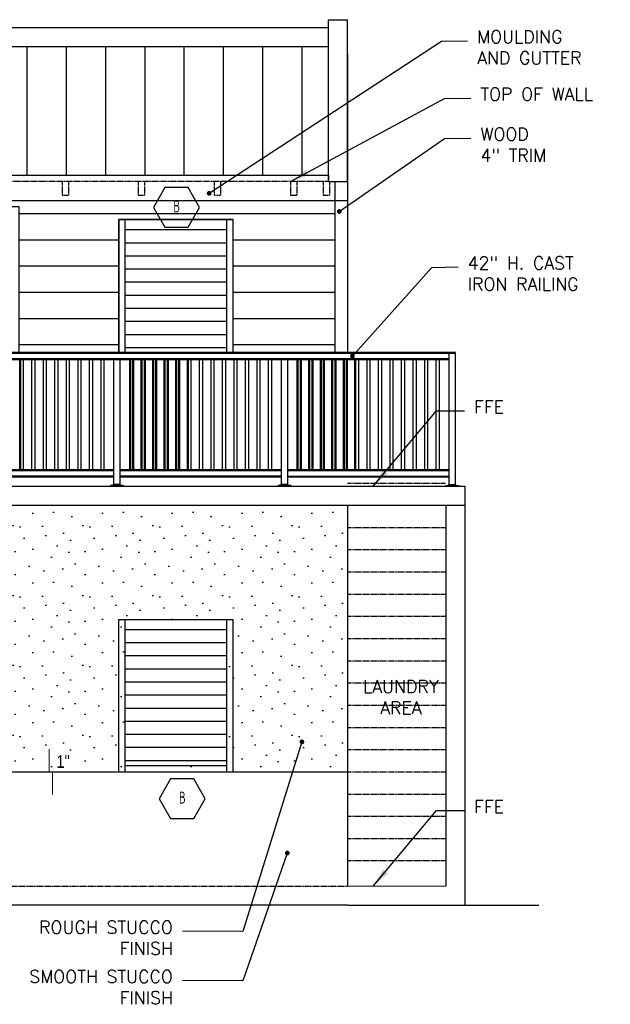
# Model space of a CAD drawing. Header units: inches. Extents: x -3803 to 34213, y -3756 to 4522.
# Tile 42 of 64: x 33338 to 33524, y 2626 to 2937. Entities that reach past the tile are written whole.
import ezdxf
from ezdxf.enums import TextEntityAlignment as Align

# ---------------------------------------------------------------- set-up
doc = ezdxf.new("R2010")
doc.units = ezdxf.units.IN
doc.header["$LTSCALE"] = 0.011
doc.header["$MEASUREMENT"] = 0
doc.linetypes.add('DASHED', pattern=[0.75, 0.5, -0.25])
doc.layers.get('0').update_dxf_attribs({"linetype": 'CONTINUOUS'})
for name, color, linetype in [('a-door', 2, 'CONTINUOUS'), ('G-SYMB', 1, 'CONTINUOUS'), ('roof', 8, 'DASHED'), ('TEXT', 2, 'CONTINUOUS')]:
    doc.layers.add(name, color=color, linetype=linetype)
doc.layers.add('DIM', color=4, linetype='CONTINUOUS', lineweight=13)
doc.layers.add('G-PEN4', color=4, linetype='CONTINUOUS', lineweight=50)
doc.styles.add('SMA', font='archstyl.shx', dxfattribs={"width": 0.8, "height": 0.0625})
doc.dimstyles.new('Copy of STANDARD', dxfattribs={"dimtxt": 8, "dimasz": 3, "dimexe": 3, "dimexo": 3, "dimgap": 3, "dimtad": 1, "dimrnd": 1, "dimzin": 3, "dimdsep": 46, "dimlunit": 4, "dimtxsty": 'Standard', "dimblk": 'ARCHTICK', "dimcen": 3, "dimdle": 3, "dimadec": 0, "dimazin": 0, "dimtfac": 1, "dimtix": 1, "dimtofl": 0, "dimtmove": 1, "dimatfit": 3, "dimfxl": 3, "dimtolj": 1, "dimtzin": 0, "dimlwd": -1, "dimlwe": -1, "dimarcsym": 0})

# ---------------------------------------------------------------- blocks, each defined once
blk = doc.blocks.new('_ArchTick')
at = {"color": 0, "linetype": 'ByBlock', "const_width": 0.15}
blk.add_lwpolyline([(-0.5, -0.5), (0.5, 0.5)], dxfattribs=at)
blk = doc.blocks.new('AINC-WINID')
at = {"layer": 'G-SYMB', "linetype": 'Continuous'}
blk.add_lwpolyline([(0.2577, 20.2671), (0.1675, 20.4234), (-0.0129, 20.4234), (-0.1031, 20.2671), (-0.0129, 20.1109), (0.1675, 20.1109)], close=True, dxfattribs=at)
at = {"layer": 'G-SYMB', "color": 4, "linetype": 'Continuous', "style": 'SMA', "width": 0.75}
blk.add_attdef('WNUM', text='', height=0.0938, dxfattribs=at).set_placement((0.0793, 20.2753), align=Align.MIDDLE)

msp = doc.modelspace()

# ---------------------------------------------------------------- hatches: boundary and pattern name
at = {"ltscale": 10}
h = msp.add_hatch(dxfattribs=at)
h.set_pattern_fill('STIP1', color=1, scale=22, pattern_type=2)
h.set_pattern_definition([(0, (8545.38, 45.225), (0, 22), [0, -22]), (0, (8548.02, 41.705), (0, 22), [0, -22]), (0, (8546.92, 36.425), (0, 22), [0, -22]), (0, (8554.62, 31.365), (0, 22), [0, -22]), (0, (8553.96, 39.285), (0, 22), [0, -22]), (0, (8559.9, 44.565), (0, 22), [0, -22]), (0, (8552.2, 46.105), (0, 22), [0, -22]), (0, (8561.44, 37.085), (0, 22), [0, -22]), (0, (8560.34, 30.045), (0, 22), [0, -22]), (0, (8544.06, 26.745), (0, 22), [0, -22]), (0, (8548.02, 31.145), (0, 22), [0, -22]), (0, (8551.1, 26.965), (0, 22), [0, -22]), (0, (8564.52, 41.045), (0, 22), [0, -22]), (0, (8557.48, 35.545), (0, 22), [0, -22]), (0, (8555.72, 42.805), (0, 22), [0, -22]), (0, (8559.46, 40.825), (0, 22), [0, -22]), (0, (8551.54, 34.885), (0, 22), [0, -22]), (0, (8557.7, 46.765), (0, 22), [0, -22]), (0, (8564.52, 33.785), (0, 22), [0, -22]), (0, (8563.86, 27.185), (0, 22), [0, -22])])
h.paths.add_polyline_path([(33153.289641, 2783.6125628), (33189.289641, 2783.6125628), (33189.289641, 2699.6125628), (33153.289641, 2699.6125628)])
h.paths.add_polyline_path([(33403.289641, 2701.6125628), (33403.289641, 2757.6125628)], flags=16)
h.paths.add_polyline_path([(33403.2054623, 2701.6125628), (33371.2054623, 2701.6125628), (33371.2054623, 2747.6125628), (33403.2054623, 2747.6125628)], flags=16)
h.paths.add_polyline_path([(33333.289641, 2783.6125628), (33441.289641, 2783.6125628), (33441.289641, 2699.6125628), (33333.289641, 2699.6125628)])
at = {"layer": 'a-door'}
h = msp.add_hatch(dxfattribs=at)
h.set_pattern_fill('LINE', color=256, scale=99, angle=90)
h.set_pattern_definition([(90, (5917.317, 113.276), (-12.375, 8e-16), [])])
h.paths.add_polyline_path([(33435.289641, 2928.1959689), (33159.289641, 2928.1959689), (33159.289641, 2887.6125628), (33435.289641, 2887.6125628)])
h = msp.add_hatch(dxfattribs=at)
h.set_pattern_fill('LINE', color=3, scale=66)
h.set_pattern_definition([(0, (0, -12), (0, 8.25), [])])
h.paths.add_polyline_path([(33157.289641, 2879.6125628), (33437.289641, 2879.6125628), (33437.289641, 2831.6125628), (33405.2054623, 2831.6125628), (33405.2054623, 2873.6125628), (33369.2054623, 2873.6125628), (33369.2054623, 2831.6125628), (33337.8077693, 2831.6125628), (33337.8077693, 2877.6125628), (33185.5851471, 2877.6125628), (33185.5851471, 2831.6125628), (33157.289641, 2831.6125628)])
h = msp.add_hatch(dxfattribs=at)
h.set_pattern_fill('LINE', color=256, scale=33)
h.set_pattern_definition([(0, (8665.3162, 26.085), (0, 4.125), [])])
h.paths.add_polyline_path([(33371.2054623, 2745.4635168), (33403.2054623, 2745.4635168), (33403.2054623, 2701.6125628), (33371.2054623, 2701.6125628)])

# ---------------------------------------------------------------- linework, layer by layer
at = {"color": 1}
for p, q in [((33435.289641, 2936.6125628), (33441.289641, 2936.6125628)), ((33435.289641, 2885.6125628), (33435.289641, 2936.6125628)), ((33441.289641, 2885.6125628), (33441.289641, 2936.6125628)), ((33159.289641, 2934.1959689), (33435.289641, 2934.1959689)), ((33159.289641, 2928.1959689), (33435.289641, 2928.1959689))]:
    msp.add_line(p, q, dxfattribs=at)
at = {"color": 4, "ltscale": 10}
for p, q in [((33441.289641, 2925.6125628), (33441.289641, 2831.6125628)), ((33435.289641, 2885.6125628), (33441.289641, 2885.6125628)), ((33437.289641, 2885.6125628), (33437.289641, 2831.6125628)), ((33153.289641, 2879.6125628), (33441.289641, 2879.6125628)), ((33473.293765, 2790.1119723), (33473.293765, 2831.6125628)), ((33475.293765, 2790.1119723), (33475.293765, 2831.6125628)), ((33367.6106024, 2790.1119723), (33367.6106024, 2829.6194)), ((33369.6106024, 2790.1119723), (33369.6106024, 2829.6192706)), ((33420.4418738, 2790.1119723), (33420.4418738, 2829.6159821)), ((33422.4418738, 2790.1119723), (33422.4418738, 2829.6158527)), ((33370.6106024, 2789.8585649), (33366.6106024, 2789.8585649)), ((33366.6106024, 2789.8585649), (33366.6106024, 2789.6026594)), ((33369.7356024, 2790.1085649), (33367.4856024, 2790.1085649)), ((33367.4856024, 2789.8585649), (33367.4856024, 2790.1085649)), ((33369.7356024, 2789.8585649), (33369.7356024, 2790.1085649)), ((33370.6106024, 2789.8585649), (33370.6106024, 2789.6026594)), ((33423.4418738, 2789.8585649), (33419.4418738, 2789.8585649)), ((33419.4418738, 2789.8585649), (33419.4418738, 2789.6026594)), ((33422.5668738, 2790.1085649), (33420.3168738, 2790.1085649)), ((33420.3168738, 2789.8585649), (33420.3168738, 2790.1085649)), ((33422.5668738, 2789.8585649), (33422.5668738, 2790.1085649)), ((33423.4418738, 2789.8585649), (33423.4418738, 2789.6026594)), ((33472.293765, 2789.8619723), (33476.293765, 2789.8619723)), ((33472.293765, 2789.8619723), (33472.293765, 2789.6060668)), ((33473.168765, 2790.1119723), (33475.418765, 2790.1119723)), ((33473.168765, 2789.8619723), (33473.168765, 2790.1119723)), ((33475.418765, 2789.8619723), (33475.418765, 2790.1119723)), ((33476.293765, 2789.8619723), (33476.293765, 2789.6060668)), ((33441.289641, 2783.6125628), (33441.289641, 2699.6125628)), ((33472.3013133, 2783.6125628), (33472.3013133, 2663.6125628)), ((33478.289641, 2783.6125628), (33478.289641, 2699.6125628)), ((33478.289641, 2783.6125628), (33478.289641, 2657.6125628)), ((33333.289641, 2699.6125628), (33441.289641, 2699.6125628)), ((33441.289641, 2699.6125628), (33441.289641, 2663.6125628))]:
    msp.add_line(p, q, dxfattribs=at)
at = {"color": 6, "ltscale": 10}
for p, q in [((33159.289641, 2887.6125628), (33435.289641, 2887.6125628)), ((33312.789641, 2789.6125628), (33478.289641, 2789.6125628)), ((33478.289641, 2789.6125628), (33478.289641, 2783.6125628)), ((33478.289641, 2789.6119723), (33478.289641, 2783.6125628)), ((33153.289641, 2783.6125628), (33478.289641, 2783.6125628)), ((33441.289641, 2657.6125628), (33153.289641, 2657.6125628)), ((33441.289641, 2657.6125628), (33501.6309999, 2657.6125628))]:
    msp.add_line(p, q, dxfattribs=at)
at = {"color": 5, "ltscale": 10}
for p, q in [((33478.289641, 2789.6119723), (33478.289641, 2783.6119723)), ((33153.289641, 2783.6125628), (33441.289641, 2783.6125628))]:
    msp.add_line(p, q, dxfattribs=at)
at = {"color": 4, "ltscale": 10}
for points in [[(33339.0641617, 2829.6315064), (33339.0641617, 2794.6119723)], [(33341.6949668, 2829.6313368), (33341.6949668, 2794.6119723)], [(33342.6949668, 2829.6312723), (33342.6949668, 2794.6119723)], [(33345.3257719, 2829.6311026), (33345.3257719, 2794.6119723)], [(33346.3257719, 2829.6310381), (33346.3257719, 2794.6119723)], [(33348.956577, 2829.6308684), (33348.956577, 2794.6119723)], [(33349.956577, 2829.6308039), (33349.956577, 2794.6119723)], [(33352.5873821, 2829.6306343), (33352.5873821, 2794.6119723)], [(33353.5873821, 2829.6305698), (33353.5873821, 2794.6119723)], [(33356.2181872, 2829.6304001), (33356.2181872, 2794.6119723)], [(33357.2181872, 2829.6303356), (33357.2181872, 2794.6119723)], [(33359.8489923, 2829.6301659), (33359.8489923, 2794.6119723)], [(33360.8489923, 2829.6301014), (33360.8489923, 2794.6119723)], [(33363.4797973, 2829.6299317), (33363.4797973, 2794.6119723)], [(33364.4797973, 2829.6298673), (33364.4797973, 2794.6119723)], [(33391.895433, 2829.6315064), (33391.895433, 2794.6119723)], [(33394.5262381, 2829.6313368), (33394.5262381, 2794.6119723)], [(33395.5262381, 2829.6312723), (33395.5262381, 2794.6119723)], [(33398.1570432, 2829.6311026), (33398.1570432, 2794.6119723)], [(33399.1570432, 2829.6310381), (33399.1570432, 2794.6119723)], [(33401.7878483, 2829.6308684), (33401.7878483, 2794.6119723)], [(33402.7878483, 2829.6308039), (33402.7878483, 2794.6119723)], [(33405.4186534, 2829.6306343), (33405.4186534, 2794.6119723)], [(33406.4186534, 2829.6305698), (33406.4186534, 2794.6119723)], [(33409.0494585, 2829.6304001), (33409.0494585, 2794.6119723)], [(33410.0494585, 2829.6303356), (33410.0494585, 2794.6119723)], [(33412.6802636, 2829.6301659), (33412.6802636, 2794.6119723)], [(33413.6802636, 2829.6301014), (33413.6802636, 2794.6119723)], [(33416.3110687, 2829.6299317), (33416.3110687, 2794.6119723)], [(33417.3110687, 2829.6298673), (33417.3110687, 2794.6119723)], [(33444.7267044, 2829.6315064), (33444.7267044, 2794.6119723)], [(33447.3575095, 2829.6313368), (33447.3575095, 2794.6119723)], [(33448.3575095, 2829.6312723), (33448.3575095, 2794.6119723)], [(33450.9883146, 2829.6311026), (33450.9883146, 2794.6119723)], [(33451.9883146, 2829.6310381), (33451.9883146, 2794.6119723)], [(33454.6191197, 2829.6308684), (33454.6191197, 2794.6119723)], [(33455.6191197, 2829.6308039), (33455.6191197, 2794.6119723)], [(33458.2499247, 2829.6306343), (33458.2499247, 2794.6119723)], [(33459.2499247, 2829.6305698), (33459.2499247, 2794.6119723)], [(33461.8807298, 2829.6304001), (33461.8807298, 2794.6119723)], [(33462.8807298, 2829.6303356), (33462.8807298, 2794.6119723)], [(33465.5115349, 2829.6301659), (33465.5115349, 2794.6119723)], [(33466.5115349, 2829.6301014), (33466.5115349, 2794.6119723)], [(33469.14234, 2829.6299317), (33469.14234, 2794.6119723)], [(33470.14234, 2829.6298673), (33470.14234, 2794.6119723)]]:
    msp.add_lwpolyline(points, dxfattribs=at)
at = {"layer": 'a-door'}
for p, q in [((33369.2054623, 2831.6125628), (33369.2054623, 2873.6125628)), ((33369.2054623, 2873.6125628), (33405.2054623, 2873.6125628)), ((33371.2054623, 2831.6125628), (33371.2054623, 2873.6125628)), ((33403.2054623, 2831.6125628), (33403.2054623, 2873.6125628)), ((33405.2054623, 2831.6125628), (33405.2054623, 2873.6125628)), ((33369.2054623, 2699.6125628), (33369.2054623, 2747.6125628)), ((33369.2054623, 2747.6125628), (33405.2054623, 2747.6125628)), ((33371.2054623, 2699.6125628), (33371.2054623, 2747.6125628)), ((33403.2054623, 2699.6125628), (33403.2054623, 2747.6125628)), ((33405.2054623, 2699.6125628), (33405.2054623, 2747.6125628)), ((33369.2054623, 2699.6125628), (33405.2054623, 2699.6125628)), ((33371.2054623, 2701.6125628), (33403.2054623, 2701.6125628))]:
    msp.add_line(p, q, dxfattribs=at)
at = {"layer": 'a-door', "linetype": 'Continuous'}
for p, q in [((33371.2054623, 2870.4600469), (33403.2054623, 2870.4600469)), ((33371.2054623, 2866.3350469), (33403.2054623, 2866.3350469)), ((33371.2054623, 2862.2100469), (33403.2054623, 2862.2100469)), ((33371.2054623, 2858.0850469), (33403.2054623, 2858.0850469)), ((33371.2054623, 2853.9600469), (33403.2054623, 2853.9600469)), ((33371.2054623, 2849.8350469), (33403.2054623, 2849.8350469)), ((33371.2054623, 2845.7100469), (33403.2054623, 2845.7100469)), ((33371.2054623, 2841.5850469), (33403.2054623, 2841.5850469)), ((33371.2054623, 2837.4600469), (33403.2054623, 2837.4600469)), ((33371.2054623, 2833.3350469), (33403.2054623, 2833.3350469))]:
    msp.add_line(p, q, dxfattribs=at)
at = {"layer": 'a-door', "color": 3}
msp.add_lwpolyline([(33157.289641, 2879.6125628), (33437.289641, 2879.6125628), (33437.289641, 2831.6125628), (33405.2054623, 2831.6125628), (33405.2054623, 2873.6125628), (33369.2054623, 2873.6125628), (33369.2054623, 2831.6125628), (33337.8077693, 2831.6125628), (33337.8077693, 2877.6125628), (33185.5851471, 2877.6125628), (33185.5851471, 2831.6125628), (33157.289641, 2831.6125628), (33157.289641, 2879.6125628)], dxfattribs=at)
at = {"layer": 'DIM', "color": 4, "ltscale": 10}
for p, q in [((33445.289641, 2789.6125628), (33461.9288905, 2789.6125628)), ((33462.289641, 2789.6125628), (33477.0909202, 2789.6125628)), ((33408.289641, 2783.6125628), (33457.053383, 2783.6125628)), ((33441.289641, 2663.6125628), (33472.3013133, 2663.6125628))]:
    msp.add_line(p, q, dxfattribs=at)
at = {"layer": 'DIM', "ltscale": 10}
for p, q in [((33347.2817532, 2699.6125628), (33347.2817532, 2706.7811826)), ((33348.2817532, 2692.443943), (33348.2817532, 2699.6125628))]:
    msp.add_line(p, q, dxfattribs=at)
at = {"layer": 'G-PEN4'}
for p, q in [((33156.2855171, 2831.6125628), (33475.293765, 2831.6125628)), ((33156.2855171, 2829.6125628), (33473.293765, 2829.6125628)), ((33316.7793311, 2794.6119723), (33367.6106024, 2794.6119723)), ((33316.7793311, 2792.6221311), (33367.6106024, 2792.6188528)), ((33369.6106024, 2794.6119723), (33420.4418738, 2794.6119723)), ((33369.6106024, 2792.6187238), (33420.4418738, 2792.6154454)), ((33422.4418738, 2794.6119723), (33473.293765, 2794.6119723)), ((33422.4418738, 2792.6153164), (33473.293765, 2792.6120368))]:
    msp.add_line(p, q, dxfattribs=at)
for points in [[(33338.0641617, 2829.6315709), (33338.0641617, 2794.6119723)], [(33372.7414075, 2829.6327418), (33372.7414075, 2794.6119723)], [(33373.7414075, 2829.6326773), (33373.7414075, 2794.6119723)], [(33376.3722126, 2829.6325076), (33376.3722126, 2794.6119723)], [(33377.3722126, 2829.6324431), (33377.3722126, 2794.6119723)], [(33380.0030177, 2829.6322734), (33380.0030177, 2794.6119723)], [(33381.0030177, 2829.6322089), (33381.0030177, 2794.6119723)], [(33383.6338228, 2829.6320393), (33383.6338228, 2794.6119723)], [(33384.6338228, 2829.6319748), (33384.6338228, 2794.6119723)], [(33387.2646279, 2829.6318051), (33387.2646279, 2794.6119723)], [(33388.2646279, 2829.6317406), (33388.2646279, 2794.6119723)], [(33390.895433, 2829.6315709), (33390.895433, 2794.6119723)], [(33425.5726789, 2829.6327418), (33425.5726789, 2794.6119723)], [(33426.5726789, 2829.6326773), (33426.5726789, 2794.6119723)], [(33429.203484, 2829.6325076), (33429.203484, 2794.6119723)], [(33430.203484, 2829.6324431), (33430.203484, 2794.6119723)], [(33432.8342891, 2829.6322734), (33432.8342891, 2794.6119723)], [(33433.8342891, 2829.6322089), (33433.8342891, 2794.6119723)], [(33436.4650942, 2829.6320393), (33436.4650942, 2794.6119723)], [(33437.4650942, 2829.6319748), (33437.4650942, 2794.6119723)], [(33440.0958993, 2829.6318051), (33440.0958993, 2794.6119723)], [(33441.0958993, 2829.6317406), (33441.0958993, 2794.6119723)], [(33443.7267044, 2829.6315709), (33443.7267044, 2794.6119723)]]:
    msp.add_lwpolyline(points, dxfattribs=at)
at = {"layer": 'roof', "ltscale": 53}
for p, q in [((33351.289641, 2885.6125628), (33351.289641, 2881.3465178)), ((33353.289641, 2885.6125628), (33353.289641, 2881.3465178)), ((33375.289641, 2885.6125628), (33375.289641, 2881.3465178)), ((33377.289641, 2885.6125628), (33377.289641, 2881.3465178)), ((33399.289641, 2885.6125628), (33399.289641, 2881.3465178)), ((33401.289641, 2885.6125628), (33401.289641, 2881.3465178)), ((33423.289641, 2885.6125628), (33423.289641, 2881.3465178)), ((33425.289641, 2885.6125628), (33425.289641, 2881.3465178)), ((33433.6036401, 2885.6125628), (33433.6036401, 2881.3465178)), ((33435.6036401, 2885.6125628), (33435.6036401, 2881.3465178)), ((33351.289641, 2881.3465178), (33353.289641, 2881.3465178)), ((33375.289641, 2881.301124), (33377.289641, 2881.301124)), ((33399.289641, 2881.301124), (33401.289641, 2881.301124)), ((33423.289641, 2881.3465178), (33425.289641, 2881.3465178)), ((33433.6036401, 2881.301124), (33435.6036401, 2881.301124)), ((33153.289641, 2789.6125628), (33472.289641, 2789.6125628)), ((33441.289641, 2790.6125628), (33472.3013133, 2790.6125628)), ((33441.289641, 2783.6125628), (33472.3013133, 2783.6125628)), ((33441.289641, 2776.6125628), (33472.3013133, 2776.6125628)), ((33441.289641, 2769.6125628), (33472.3013133, 2769.6125628)), ((33441.289641, 2762.6125628), (33472.3013133, 2762.6125628)), ((33441.289641, 2755.6125628), (33472.3013133, 2755.6125628)), ((33441.289641, 2748.6125628), (33472.3013133, 2748.6125628)), ((33441.289641, 2741.6125628), (33472.3013133, 2741.6125628)), ((33441.289641, 2734.6125628), (33472.3013133, 2734.6125628)), ((33441.289641, 2727.6125628), (33472.3013133, 2727.6125628)), ((33441.289641, 2720.6125628), (33472.3013133, 2720.6125628)), ((33441.289641, 2713.6125628), (33472.3013133, 2713.6125628)), ((33441.289641, 2706.6125628), (33472.3013133, 2706.6125628)), ((33441.289641, 2699.6125628), (33472.3013133, 2699.6125628)), ((33441.289641, 2692.6125628), (33472.3013133, 2692.6125628)), ((33441.289641, 2685.6125628), (33472.3013133, 2685.6125628)), ((33441.289641, 2678.6125628), (33472.3013133, 2678.6125628)), ((33441.289641, 2671.6125628), (33472.3013133, 2671.6125628)), ((33082.2887741, 2663.6125628), (33441.289641, 2663.6125628)), ((33441.289641, 2657.6125628), (33478.289641, 2657.6125628))]:
    msp.add_line(p, q, dxfattribs=at)
msp.add_lwpolyline([(33159.289641, 2887.6125628), (33435.289641, 2887.6125628), (33435.289641, 2885.6125628), (33159.289641, 2885.6125628)], close=True, dxfattribs=at)

# ---------------------------------------------------------------- block references
at = {"xscale": 40.22379667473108, "yscale": 40.22379667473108, "zscale": 40.22379667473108}
for p in [(33384.2652604, 2062.2516746), (33386.0499126, 1875.9267979)]:
    msp.add_blockref('AINC-WINID', p, dxfattribs=at).add_auto_attribs({'WNUM': 'B'})

# ---------------------------------------------------------------- texts
at = {"layer": 'TEXT', "color": 2, "char_height": 4.000692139}
for s, insert, width, attachment_point in [('{\\Fromans|c0;MOULDING\\PAND GUTTER}', (33482.1573681, 2933.2257801), 137.254255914, 1), ('{\\Fromans|c0;TOP OF WALL}', (33483.1825123, 2915.1522332), 137.254255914, 1), ('{\\Fromans|c0;WOOD\\P4" TRIM}', (33483.1825123, 2902.5407455), 137.254255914, 1), ('{\\Fromans|c0;42" H. CAST\\PIRON RAILING}', (33479.1748469, 2861.9410729), 137.254255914, 1), ('{\\Fromans|c0;FFE}', (33481.1917723, 2816.6318348), 137.254255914, 1), ('\\pxqc;{\\Fromans|c0;LAUNDRY\\PAREA}', (33440.5215071, 2728.4537875), 35.184636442, 1), ('{\\fTechnic|b0|i0|c2|p2;1"}', (33349.5396429, 2704.8632611), 137.254255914, 1), ('{\\Fromans|c0;FFE}', (33481.1917723, 2690.6318348), 137.254255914, 1), ('{\\Fromans|c0;ROUGH STUCCO\\PFINISH}', (33386.2420793, 2652.6214882), 137.254255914, 3), ('{\\Fromans|c0;SMOOTH STUCCO\\PFINISH}', (33386.2420793, 2637.0871523), 137.254255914, 3)]:
    msp.add_mtext(s, dxfattribs=dict(at, insert=insert, width=width, attachment_point=attachment_point))

# ---------------------------------------------------------------- leaders
at = {"layer": 'TEXT', "color": 9, "ltscale": 10, "annotation_type": 0, "has_hookline": 1}
for points, override, hookline_direction, text_width in [([(33397.6667738, 2881.9014393), (33470.877372, 2929.8547072), (33479.1573681, 2929.9776615)], {"dimasz": 6, "dimtad": 0, "dimldrblk": 'DotSmall'}, 0, 36.7682659), ([(33423.289641, 2885.6125628), (33471.9025162, 2911.7811603), (33480.1825123, 2911.9041146)], {"dimasz": 6, "dimtad": 0}, 0, 40.9594671), ([(33438.6716841, 2876.1743378), (33471.9025162, 2899.1696726), (33480.1825123, 2899.2926269)], {"dimasz": 6, "dimtad": 0, "dimldrblk": 'DotSmall'}, 0, 22.2895705), ([(33442.8360227, 2830.6251542), (33467.8948508, 2858.57), (33476.1748469, 2858.6929543)], {"dimasz": 6, "dimtad": 0, "dimldrblk": 'DotSmall'}, 0, 38.4828482), ([(33449.4269319, 2789.5812286), (33469.384615, 2813.3885348), (33478.1917723, 2813.3837162)], {"dimasz": 6, "dimtad": 0}, 0, 9.3349483), ([(33426.9044233, 2709.0503176), (33408.2595034, 2649.2504153), (33389.2420793, 2649.3733696)], {"dimasz": 6, "dimtad": 0, "dimldrblk": 'DotSmall'}, 1, 46.4842325), ([(33449.4269319, 2663.5812286), (33469.384615, 2687.3885348), (33478.1917723, 2687.3837162)], {"dimasz": 6, "dimtad": 0}, 0, 9.3349483), ([(33422.3055396, 2674.0075598), (33408.2595034, 2633.7160794), (33389.2420793, 2633.8390337)], {"dimasz": 6, "dimtad": 0, "dimldrblk": 'DotSmall'}, 1, 50.1039063)]:
    msp.add_leader(points, dimstyle='Copy of STANDARD', override=override, dxfattribs=dict(at, hookline_direction=hookline_direction, text_width=text_width))

doc.saveas('drawing.dxf')
